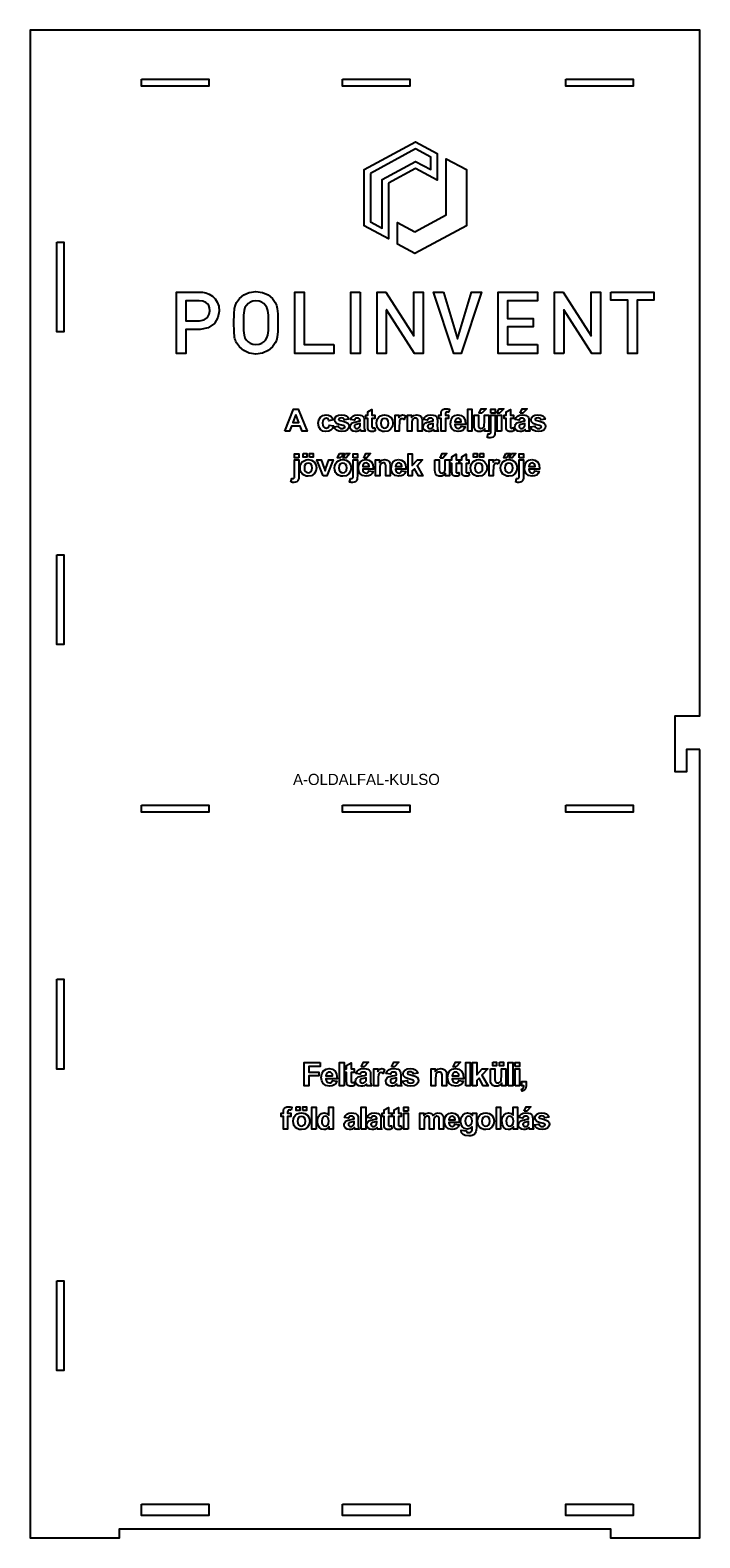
# Model space of a CAD drawing. Header units: millimetres. Extents: x 0 to 600, y 0 to 1350.
import ezdxf
from ezdxf.enums import TextEntityAlignment as Align

# ---------------------------------------------------------------- set-up
doc = ezdxf.new("R2010")
doc.units = ezdxf.units.MM
for name, color, linetype in [('GRAVIR', 3, 'Continuous'), ('JELOLES', 5, 'Continuous'), ('VAGAS', 1, 'Continuous')]:
    doc.layers.add(name, color=color, linetype=linetype)

msp = doc.modelspace()

# ---------------------------------------------------------------- linework, layer by layer
at = {"layer": 'GRAVIR'}
for points in [[(321.1, 1212.9), (321.1, 1163.1), (299.2, 1174.9), (299.2, 1225.1), (345.3, 1250), (364.6, 1239.6), (364.6, 1215.7), (345.3, 1226.1)], [(304.9, 1221.7), (304.9, 1178.3), (315.4, 1172.6), (315.4, 1216.3), (345.3, 1232.5), (358.9, 1225.1), (358.9, 1225.2), (358.9, 1236.2), (345.3, 1243.6)], [(344.7, 1169.4), (372.7, 1184.7), (372.7, 1234.9), (390.8, 1225.1), (390.8, 1174.9), (344.7, 1150), (329.2, 1158.4), (329.2, 1177.8)], [(169.4, 1098.5), (168.3, 1092.7), (165.1, 1087.4), (159.6, 1083.4), (152.2, 1082), (139.5, 1082), (139.5, 1060.5), (131.1, 1060.5), (131.1, 1115.5), (151.1, 1115.5), (154.3, 1115.4), (157.3, 1114.9), (160.4, 1113.7), (163.5, 1111.7), (165.8, 1109.4), (167.7, 1106.4), (169, 1102.8)], [(157.5, 1106.1), (154.7, 1107.3), (151.5, 1107.6), (139.5, 1107.6), (139.5, 1089.8), (151.8, 1089.8), (155.9, 1090.6), (158.8, 1092.7), (160.5, 1095.6), (161, 1098.8), (160.8, 1101.3), (160.1, 1103.4), (159, 1104.9)], [(217, 1109.7), (219.5, 1106.1), (220.7, 1103.8), (221.4, 1100.9), (221.8, 1096), (221.9, 1088), (221.8, 1080.1), (221.4, 1075.2), (220.7, 1072.2), (219.5, 1069.9), (217, 1066.3), (213.2, 1063.2), (208.3, 1060.9), (202.3, 1060), (196.3, 1060.9), (191.4, 1063.2), (187.6, 1066.3), (185, 1069.9), (184.4, 1071.1), (183.9, 1072.3), (183.5, 1073.6), (183.2, 1075.2), (182.7, 1080.1), (182.6, 1088), (182.7, 1096), (183.2, 1100.9), (183.9, 1103.8), (185, 1106.1), (187.6, 1109.7), (191.4, 1112.9), (196.3, 1115.2), (202.3, 1116), (208.3, 1115.2), (213.2, 1112.9)], [(209.3, 1070.8), (210.8, 1072.4), (212.2, 1074.4), (213, 1077), (213.4, 1081.2), (213.6, 1088), (213.4, 1094.8), (213, 1099.1), (212.2, 1101.6), (210.8, 1103.6), (209.3, 1105.2), (207.5, 1106.5), (205.1, 1107.3), (202.3, 1107.6), (199.5, 1107.3), (197.2, 1106.5), (195.3, 1105.2), (193.8, 1103.6), (192.4, 1101.6), (191.6, 1099.1), (191.1, 1094.8), (191, 1088), (191.1, 1081.2), (191.6, 1077), (192.4, 1074.4), (193.8, 1072.4), (195.3, 1070.8), (197.2, 1069.6), (199.5, 1068.7), (202.3, 1068.4), (205.1, 1068.7), (207.5, 1069.6)], [(272.2, 1068.4), (272.2, 1060.5), (237, 1060.5), (237, 1115.5), (245.4, 1115.5), (245.4, 1068.4)], [(295.7, 1115.5), (295.7, 1060.5), (287.3, 1060.5), (287.3, 1115.5)], [(319.1, 1099.6), (319.1, 1060.5), (310.8, 1060.5), (310.8, 1115.5), (318.6, 1115.5), (343.6, 1076.4), (343.7, 1076.4), (343.7, 1115.5), (352.1, 1115.5), (352.1, 1060.5), (344.2, 1060.5), (319.3, 1099.6)], [(370.3, 1115.5), (382.8, 1073.6), (382.9, 1073.6), (395.5, 1115.5), (404.3, 1115.5), (386.1, 1060.5), (379.6, 1060.5), (361.4, 1115.5)], [(454.6, 1068.4), (454.6, 1060.5), (419.4, 1060.5), (419.4, 1115.5), (454.6, 1115.5), (454.6, 1107.6), (427.8, 1107.6), (427.8, 1091.9), (450.7, 1091.9), (450.7, 1084.5), (427.8, 1084.5), (427.8, 1068.4)], [(478, 1060.5), (469.7, 1060.5), (469.7, 1115.5), (477.5, 1115.5), (502.5, 1076.4), (502.6, 1076.4), (502.6, 1115.5), (511, 1115.5), (511, 1060.5), (503.1, 1060.5), (478.2, 1099.6), (478, 1099.6)], [(520.3, 1115.5), (558.9, 1115.5), (558.9, 1108.1), (543.8, 1108.1), (543.8, 1060.5), (535.4, 1060.5), (535.4, 1108.1), (520.3, 1108.1)], [(228.2, 990.8), (235.9, 1010.7), (240.2, 1010.7), (248.1, 990.8), (243.8, 990.8), (242, 995.3), (234.1, 995.3), (232.5, 990.8)], [(238, 1006), (235.3, 998.7), (240.7, 998.7)], [(262.9, 994.7), (263.9, 993.9), (265.2, 993.6), (266.2, 993.8), (267, 994.2), (267.6, 995.1), (267.9, 996.3), (271.7, 995.7), (270.8, 993.4), (269.4, 991.8), (267.5, 990.8), (265, 990.5), (262.2, 991), (260, 992.5), (258.6, 994.9), (258.1, 998), (258.6, 1001.2), (260, 1003.5), (262.2, 1005), (265.1, 1005.5), (267.4, 1005.2), (269.3, 1004.4), (270.6, 1003), (271.5, 1001), (267.7, 1000.3), (267.4, 1001.3), (266.9, 1002), (266.1, 1002.4), (265.1, 1002.5), (263.9, 1002.3), (262.9, 1001.5), (262.2, 1000.2), (262, 998.3), (262.2, 996.1)], [(281.7, 995.5), (281.2, 995.8), (280.4, 996), (276.6, 997), (274.6, 997.9), (273.3, 999.3), (272.9, 1001.1), (273.2, 1002.8), (274.3, 1004.3), (276.2, 1005.2), (278.9, 1005.5), (281.5, 1005.3), (283.3, 1004.6), (284.5, 1003.4), (285.3, 1001.7), (281.7, 1001.1), (281.3, 1001.8), (280.8, 1002.3), (280, 1002.7), (279, 1002.8), (277.7, 1002.7), (276.8, 1002.4), (276.5, 1002), (276.4, 1001.6), (276.5, 1001.2), (276.8, 1000.9), (277.9, 1000.5), (280.3, 999.8), (282.9, 999.1), (284.6, 998.2), (285.5, 996.9), (285.7, 995.3), (285.3, 993.5), (284.1, 991.9), (282.1, 990.9), (279.2, 990.5), (276.6, 990.8), (274.6, 991.7), (273.2, 993.1), (272.3, 994.9), (276.1, 995.5), (276.5, 994.5), (277.1, 993.8), (278, 993.4), (279.2, 993.3), (280.5, 993.4), (281.4, 993.8), (281.8, 994.2), (281.9, 994.8), (281.9, 995.2)], [(299.4, 1000), (299.4, 995.6), (299.4, 993.9), (299.5, 992.8), (299.8, 991.8), (300.2, 990.8), (296.5, 990.8), (296.3, 991.3), (296.1, 992), (296, 992.2), (296, 992.4), (295, 991.6), (293.9, 991), (292.7, 990.6), (291.5, 990.5), (289.5, 990.8), (288, 991.7), (287.1, 993.1), (286.7, 994.8), (286.9, 995.9), (287.3, 996.9), (288, 997.8), (288.9, 998.4), (290.2, 998.9), (292, 999.3), (294.2, 999.8), (295.7, 1000.2), (295.7, 1000.6), (295.5, 1001.5), (295.1, 1002.1), (294.3, 1002.5), (293.1, 1002.6), (292.2, 1002.5), (291.5, 1002.2), (291, 1001.7), (290.6, 1000.8), (287.1, 1001.4), (287.9, 1003.2), (289.1, 1004.5), (290.9, 1005.3), (293.4, 1005.5), (295.6, 1005.4), (297.1, 1004.9), (298.2, 1004.2), (298.9, 1003.4), (299.3, 1002.1)], [(308.8, 994), (309.1, 991.1), (307.7, 990.6), (306.1, 990.5), (305.1, 990.6), (304.3, 990.8), (303.5, 991.2), (303, 991.7), (302.7, 992.4), (302.5, 993.2), (302.4, 994.2), (302.4, 995.9), (302.4, 1002.2), (300.6, 1002.2), (300.6, 1005.2), (302.4, 1005.2), (302.4, 1008.1), (306.2, 1010.3), (306.2, 1005.2), (308.8, 1005.2), (308.8, 1002.2), (306.2, 1002.2), (306.2, 996.4), (306.2, 995), (306.3, 994.3), (306.4, 994.1), (306.6, 993.8), (306.9, 993.7), (307.3, 993.7), (307.9, 993.8)], [(320.6, 991), (317.6, 990.5), (315.7, 990.7), (313.9, 991.4), (312.3, 992.5), (311.2, 994), (310.5, 995.9), (310.2, 998.2), (310.5, 1000.1), (311.2, 1001.9), (312.3, 1003.4), (313.8, 1004.6), (315.6, 1005.3), (317.6, 1005.5), (320.6, 1005), (323, 1003.4), (324.5, 1001), (325, 998.1), (324.5, 995.1), (322.9, 992.6)], [(316.3, 1002.1), (315.1, 1001.3), (314.4, 999.9), (314.1, 998), (314.4, 996.1), (315.1, 994.7), (316.3, 993.9), (317.6, 993.6), (319, 993.9), (320.1, 994.7), (320.9, 996.1), (321.1, 998), (320.9, 999.9), (320.1, 1001.3), (319, 1002.1), (317.6, 1002.4)], [(334.1, 1002), (333.2, 1002.1), (332.5, 1002), (331.9, 1001.7), (331.4, 1001.1), (331, 1000.1), (330.8, 998.3), (330.7, 995.3), (330.7, 990.8), (326.9, 990.8), (326.9, 1005.2), (330.4, 1005.2), (330.4, 1003.2), (331.3, 1004.4), (332, 1005.1), (332.8, 1005.4), (333.7, 1005.5), (335, 1005.3), (336.2, 1004.8), (335, 1001.5)], [(342.2, 1000.6), (342, 999.4), (341.9, 997.3), (341.9, 990.8), (338.1, 990.8), (338.1, 1005.2), (341.7, 1005.2), (341.7, 1003.1), (343.8, 1004.9), (346.4, 1005.5), (347.6, 1005.4), (348.7, 1005.1), (349.6, 1004.6), (350.3, 1003.9), (350.7, 1003.2), (351, 1002.3), (351.2, 1001.2), (351.2, 999.8), (351.2, 990.8), (347.4, 990.8), (347.4, 998.2), (347.4, 1000.1), (347.2, 1001.2), (346.9, 1001.8), (346.4, 1002.2), (345.8, 1002.5), (345.1, 1002.6), (344.1, 1002.5), (343.3, 1002.1), (342.7, 1001.4)], [(364.9, 993.9), (365, 992.8), (365.3, 991.8), (365.7, 990.8), (362, 990.8), (361.8, 991.3), (361.6, 992), (361.5, 992.2), (361.5, 992.4), (360.4, 991.6), (359.4, 991), (358.2, 990.6), (357, 990.5), (355, 990.8), (353.5, 991.7), (352.5, 993.1), (352.2, 994.8), (352.4, 995.9), (352.8, 996.9), (353.5, 997.8), (354.4, 998.4), (355.7, 998.9), (357.5, 999.3), (359.7, 999.8), (361.2, 1000.2), (361.2, 1000.6), (361, 1001.5), (360.6, 1002.1), (359.8, 1002.5), (358.6, 1002.6), (357.7, 1002.5), (357, 1002.2), (356.5, 1001.7), (356.1, 1000.8), (352.6, 1001.4), (353.4, 1003.2), (354.6, 1004.5), (356.4, 1005.3), (358.8, 1005.5), (361.1, 1005.4), (362.6, 1004.9), (363.7, 1004.2), (364.4, 1003.4), (364.8, 1002.1), (364.9, 1000), (364.8, 995.6)], [(374.3, 1008), (373.5, 1008.1), (372.8, 1008), (372.3, 1007.7), (372, 1007.1), (372, 1006.2), (372, 1005.2), (374.8, 1005.2), (374.8, 1002.2), (372, 1002.2), (372, 990.8), (368.2, 990.8), (368.2, 1002.2), (366, 1002.2), (366, 1005.2), (368.2, 1005.2), (368.2, 1006.3), (368.2, 1007.9), (368.5, 1009), (369.1, 1009.8), (370, 1010.4), (371.1, 1010.9), (372.6, 1011), (374.2, 1010.9), (375.8, 1010.5), (375.2, 1007.9)], [(380.6, 1005), (383.2, 1005.5), (386.1, 1005), (388.3, 1003.4), (389.7, 1000.7), (390.1, 996.9), (380.5, 996.9), (380.8, 995.4), (381.5, 994.3), (382.4, 993.6), (383.6, 993.3), (384.5, 993.5), (385.1, 993.8), (385.7, 994.5), (386.1, 995.4), (389.8, 994.8), (388.9, 992.9), (387.5, 991.6), (385.8, 990.8), (383.6, 990.5), (380.3, 991.1), (378.1, 993), (377, 995.2), (376.6, 997.9), (377.1, 1001.1), (378.5, 1003.5)], [(384.5, 1002.4), (383.5, 1002.6), (382.3, 1002.4), (381.4, 1001.7), (380.8, 1000.6), (380.6, 999.2), (386.3, 999.2), (386, 1000.7), (385.4, 1001.8)], [(392, 990.8), (392, 1010.7), (395.8, 1010.7), (395.8, 990.8)], [(397.9, 994.3), (397.8, 996.1), (397.8, 1005.2), (401.6, 1005.2), (401.6, 998.6), (401.6, 996.2), (401.8, 994.9), (402.1, 994.3), (402.5, 993.8), (403.2, 993.5), (403.9, 993.4), (404.9, 993.5), (405.7, 993.9), (406.3, 994.5), (406.7, 995.3), (406.9, 996.6), (407, 999.1), (407, 1005.2), (410.8, 1005.2), (410.8, 990.8), (407.3, 990.8), (407.3, 993), (406.4, 992), (405.2, 991.2), (403.9, 990.7), (402.5, 990.5), (401.2, 990.7), (399.9, 991.1), (398.9, 991.9), (398.3, 992.9)], [(404.8, 1007), (402.4, 1007), (404.2, 1011), (408.5, 1011)], [(409.5, 985.4), (410.2, 988.7), (410.5, 988.6), (410.7, 988.6), (410.9, 988.5), (411.2, 988.5), (411.7, 988.6), (412.1, 988.8), (412.4, 989.1), (412.6, 989.4), (412.7, 990.1), (412.7, 991.5), (412.7, 1005.2), (416.5, 1005.2), (416.5, 991.3), (416.4, 988.9), (416.2, 987.4), (415.6, 986.4), (414.8, 985.6), (413.6, 985.2), (412.2, 985), (411.6, 985), (411, 985.1), (410.3, 985.2)], [(412.7, 1007.1), (412.7, 1010.7), (416.5, 1010.7), (416.5, 1007.1)], [(418.2, 1007), (420.1, 1011), (424.4, 1011), (420.6, 1007)], [(422.3, 990.8), (418.5, 990.8), (418.5, 1005.2), (422.3, 1005.2)], [(432.9, 994), (433.2, 991.1), (431.8, 990.6), (430.2, 990.5), (429.3, 990.6), (428.4, 990.8), (427.7, 991.2), (427.2, 991.7), (426.9, 992.4), (426.6, 993.2), (426.6, 994.2), (426.5, 995.9), (426.5, 1002.2), (424.8, 1002.2), (424.8, 1005.2), (426.5, 1005.2), (426.5, 1008.1), (430.3, 1010.3), (430.3, 1005.2), (432.9, 1005.2), (432.9, 1002.2), (430.3, 1002.2), (430.3, 996.4), (430.4, 995), (430.4, 994.3), (430.5, 994.1), (430.8, 993.8), (431, 993.7), (431.4, 993.7), (432, 993.8)], [(446.9, 993.9), (447, 992.8), (447.3, 991.8), (447.7, 990.8), (444, 990.8), (443.8, 991.3), (443.6, 992), (443.5, 992.2), (443.5, 992.4), (442.5, 991.6), (441.4, 991), (440.2, 990.6), (439, 990.5), (437, 990.8), (435.5, 991.7), (434.6, 993.1), (434.2, 994.8), (434.4, 995.9), (434.8, 996.9), (435.5, 997.8), (436.4, 998.4), (437.7, 998.9), (439.5, 999.3), (441.7, 999.8), (443.2, 1000.2), (443.2, 1000.6), (443, 1001.5), (442.6, 1002.1), (441.8, 1002.5), (440.6, 1002.6), (439.7, 1002.5), (439, 1002.2), (438.5, 1001.7), (438.1, 1000.8), (434.6, 1001.4), (435.4, 1003.2), (436.6, 1004.5), (438.4, 1005.3), (440.8, 1005.5), (443.1, 1005.4), (444.6, 1004.9), (445.7, 1004.2), (446.4, 1003.4), (446.8, 1002.1), (446.9, 1000), (446.9, 995.6)], [(439.1, 1007), (440.9, 1011), (445.2, 1011), (441.5, 1007)], [(457.7, 995.5), (457.2, 995.8), (456.4, 996), (452.7, 997), (450.6, 997.9), (449.3, 999.3), (448.9, 1001.1), (449.3, 1002.8), (450.4, 1004.3), (452.3, 1005.2), (454.9, 1005.5), (457.5, 1005.3), (459.3, 1004.6), (460.5, 1003.4), (461.3, 1001.7), (457.7, 1001.1), (457.4, 1001.8), (456.8, 1002.3), (456.1, 1002.7), (455, 1002.8), (453.7, 1002.7), (452.9, 1002.4), (452.5, 1002), (452.4, 1001.6), (452.5, 1001.2), (452.8, 1000.9), (454, 1000.5), (456.4, 999.8), (458.9, 999.1), (460.6, 998.2), (461.5, 996.9), (461.8, 995.3), (461.4, 993.5), (460.1, 991.9), (458.1, 990.9), (455.3, 990.5), (452.6, 990.8), (450.6, 991.7), (449.2, 993.1), (448.4, 994.9), (452.2, 995.5), (452.6, 994.5), (453.2, 993.8), (454.1, 993.4), (455.3, 993.3), (456.5, 993.4), (457.5, 993.8), (457.9, 994.2), (458, 994.8), (457.9, 995.2)], [(293.7, 993.4), (294.6, 993.9), (295.2, 994.4), (295.5, 995.1), (295.6, 995.8), (295.7, 997), (295.7, 997.7), (294.7, 997.5), (293.4, 997.1), (292, 996.8), (291.3, 996.5), (290.7, 995.9), (290.5, 995.1), (290.7, 994.4), (291.1, 993.8), (291.8, 993.3), (292.6, 993.2)], [(360.7, 994.4), (361, 995.1), (361.1, 995.8), (361.2, 997), (361.2, 997.7), (360.2, 997.5), (358.8, 997.1), (357.5, 996.8), (356.8, 996.5), (356.2, 995.9), (356, 995.1), (356.2, 994.4), (356.6, 993.8), (357.3, 993.3), (358.1, 993.2), (359.1, 993.4), (360.1, 993.9)], [(442.7, 994.4), (443, 995.1), (443.1, 995.8), (443.2, 997), (443.2, 997.7), (442.2, 997.5), (440.8, 997.1), (439.5, 996.8), (438.8, 996.5), (438.2, 995.9), (438, 995.1), (438.2, 994.4), (438.6, 993.8), (439.3, 993.3), (440.1, 993.2), (441.2, 993.4), (442.1, 993.9)], [(233.7, 945.4), (234.4, 948.6), (234.6, 948.6), (234.9, 948.6), (235.1, 948.5), (235.3, 948.5), (235.8, 948.6), (236.3, 948.8), (236.6, 949), (236.8, 949.4), (236.9, 950.1), (236.9, 951.5), (236.9, 965.2), (240.7, 965.2), (240.7, 951.3), (240.6, 948.9), (240.3, 947.4), (239.8, 946.4), (238.9, 945.6), (237.8, 945.2), (236.3, 945), (235.8, 945), (235.1, 945.1), (234.4, 945.2)], [(240.7, 967.1), (236.9, 967.1), (236.9, 970.6), (240.7, 970.6)], [(252.1, 951), (249.2, 950.5), (247.3, 950.7), (245.4, 951.4), (243.9, 952.5), (242.7, 954), (242, 955.9), (241.8, 958.2), (242, 960), (242.7, 961.8), (243.8, 963.4), (245.4, 964.5), (247.2, 965.2), (249.2, 965.5), (252.1, 965), (254.5, 963.4), (256.1, 961), (256.6, 958), (256.1, 955.1), (254.5, 952.6)], [(244.5, 970.9), (247.8, 970.9), (247.8, 967.7), (244.5, 967.7)], [(247.8, 962.1), (246.7, 961.3), (245.9, 959.9), (245.7, 958), (245.9, 956.1), (246.7, 954.7), (247.8, 953.9), (249.2, 953.6), (250.5, 953.9), (251.7, 954.7), (252.4, 956.1), (252.7, 958), (252.4, 959.9), (251.7, 961.3), (250.5, 962.1), (249.2, 962.4)], [(250.3, 967.7), (250.3, 970.9), (253.6, 970.9), (253.6, 967.7)], [(262.5, 950.8), (256.7, 965.2), (260.7, 965.2), (263.4, 957.8), (264.2, 955.4), (264.4, 956.2), (264.6, 956.6), (264.8, 957.2), (265, 957.8), (267.7, 965.2), (271.6, 965.2), (265.9, 950.8)], [(280.1, 950.5), (278.2, 950.7), (276.4, 951.4), (274.8, 952.5), (273.7, 954), (273, 955.9), (272.7, 958.2), (273, 960), (273.7, 961.8), (274.8, 963.4), (276.3, 964.5), (278.1, 965.2), (280.1, 965.5), (283.1, 965), (285.4, 963.4), (287, 961), (287.5, 958), (287, 955.1), (285.4, 952.6), (283, 951)], [(277.3, 971), (281.3, 971), (277.8, 967), (275.5, 967)], [(277.6, 961.3), (276.9, 959.9), (276.6, 958), (276.9, 956.1), (277.6, 954.7), (278.8, 953.9), (280.1, 953.6), (281.5, 953.9), (282.6, 954.7), (283.4, 956.1), (283.6, 958), (283.4, 959.9), (282.6, 961.3), (281.5, 962.1), (280.1, 962.4), (278.8, 962.1)], [(282.5, 971), (286.3, 971), (283, 967), (280.5, 967)], [(286.9, 948.6), (287.2, 948.6), (287.4, 948.6), (287.6, 948.5), (287.9, 948.5), (288.4, 948.6), (288.8, 948.8), (289.1, 949), (289.3, 949.4), (289.4, 950.1), (289.4, 951.5), (289.4, 965.2), (293.2, 965.2), (293.2, 951.3), (293.1, 948.9), (292.9, 947.4), (292.3, 946.4), (291.5, 945.6), (290.3, 945.2), (288.9, 945), (288.3, 945), (287.7, 945.1), (287, 945.2), (286.2, 945.4)], [(289.4, 967.1), (289.4, 970.6), (293.2, 970.6), (293.2, 967.1)], [(298.1, 965), (300.7, 965.5), (303.5, 965), (305.7, 963.4), (307.1, 960.7), (307.5, 956.9), (298, 956.9), (298.2, 955.4), (298.9, 954.3), (299.9, 953.6), (301.1, 953.3), (301.9, 953.4), (302.6, 953.8), (303.1, 954.4), (303.5, 955.4), (307.3, 954.7), (306.3, 952.9), (305, 951.6), (303.2, 950.8), (301, 950.5), (297.8, 951.1), (295.5, 952.9), (294.4, 955.2), (294.1, 957.9), (294.6, 961.1), (296, 963.5)], [(302, 962.4), (300.9, 962.6), (299.8, 962.4), (298.8, 961.7), (298.2, 960.6), (298, 959.2), (303.7, 959.2), (303.5, 960.7), (302.9, 961.7)], [(298.9, 966.9), (300.7, 970.9), (305, 970.9), (301.3, 966.9)], [(313.5, 960.6), (313.3, 959.3), (313.2, 957.3), (313.2, 950.8), (309.4, 950.8), (309.4, 965.2), (313, 965.2), (313, 963), (315.1, 964.9), (317.7, 965.5), (318.9, 965.4), (320, 965), (320.9, 964.5), (321.6, 963.9), (322, 963.1), (322.3, 962.3), (322.5, 961.2), (322.5, 959.7), (322.5, 950.8), (318.7, 950.8), (318.7, 958.1), (318.7, 960), (318.5, 961.1), (318.2, 961.7), (317.7, 962.2), (317.1, 962.5), (316.4, 962.6), (315.4, 962.4), (314.6, 962), (313.9, 961.4)], [(330, 965.5), (332.8, 965), (335, 963.4), (336.4, 960.7), (336.8, 956.9), (327.3, 956.9), (327.5, 955.4), (328.2, 954.3), (329.2, 953.6), (330.4, 953.3), (331.2, 953.4), (331.9, 953.8), (332.4, 954.4), (332.8, 955.4), (336.6, 954.7), (335.6, 952.9), (334.3, 951.6), (332.5, 950.8), (330.3, 950.5), (327.1, 951.1), (324.8, 952.9), (323.7, 955.2), (323.4, 957.9), (323.9, 961.1), (325.2, 963.5), (327.4, 965)], [(330.2, 962.6), (329.1, 962.4), (328.1, 961.7), (327.5, 960.6), (327.3, 959.2), (333, 959.2), (332.8, 960.7), (332.2, 961.7), (331.3, 962.4)], [(338.6, 950.8), (338.6, 970.6), (342.4, 970.6), (342.4, 960.1), (346.9, 965.2), (351.5, 965.2), (346.6, 959.9), (351.9, 950.8), (347.8, 950.8), (344.2, 957.3), (342.4, 955.4), (342.4, 950.8)], [(362.6, 965.2), (366.4, 965.2), (366.4, 958.6), (366.5, 956.1), (366.6, 954.9), (366.9, 954.3), (367.4, 953.8), (368, 953.5), (368.8, 953.4), (369.7, 953.5), (370.5, 953.9), (371.2, 954.5), (371.6, 955.2), (371.8, 956.6), (371.9, 959.1), (371.9, 965.2), (375.7, 965.2), (375.7, 950.8), (372.2, 950.8), (372.2, 953), (371.2, 951.9), (370.1, 951.2), (368.8, 950.7), (367.4, 950.5), (366, 950.7), (364.8, 951.1), (363.8, 951.9), (363.1, 952.9), (362.8, 954.3), (362.6, 956.1)], [(367.2, 966.9), (369.1, 970.9), (373.3, 970.9), (369.6, 966.9)], [(384.5, 951.1), (383.1, 950.6), (381.5, 950.5), (380.6, 950.6), (379.7, 950.8), (379, 951.2), (378.5, 951.7), (378.2, 952.4), (378, 953.2), (377.9, 954.2), (377.8, 955.9), (377.8, 962.1), (376.1, 962.1), (376.1, 965.2), (377.8, 965.2), (377.8, 968), (381.6, 970.2), (381.6, 965.2), (384.2, 965.2), (384.2, 962.1), (381.6, 962.1), (381.6, 956.4), (381.7, 955), (381.7, 954.3), (381.8, 954), (382.1, 953.8), (382.3, 953.7), (382.7, 953.6), (383.3, 953.7), (384.2, 954)], [(393.4, 951.1), (392, 950.6), (390.4, 950.5), (389.4, 950.6), (388.6, 950.8), (387.9, 951.2), (387.4, 951.7), (387, 952.4), (386.8, 953.2), (386.7, 954.2), (386.7, 955.9), (386.7, 962.1), (385, 962.1), (385, 965.2), (386.7, 965.2), (386.7, 968), (390.5, 970.2), (390.5, 965.2), (393.1, 965.2), (393.1, 962.1), (390.5, 962.1), (390.5, 956.4), (390.5, 955), (390.6, 954.3), (390.7, 954), (390.9, 953.8), (391.2, 953.7), (391.6, 953.6), (392.2, 953.7), (393.1, 954)], [(401.9, 950.5), (400, 950.7), (398.2, 951.4), (396.6, 952.5), (395.5, 954), (394.8, 955.9), (394.5, 958.2), (394.8, 960), (395.5, 961.8), (396.6, 963.4), (398.1, 964.5), (399.9, 965.2), (401.9, 965.5), (404.9, 965), (407.2, 963.4), (408.8, 961), (409.3, 958), (408.8, 955.1), (407.2, 952.6), (404.8, 951)], [(397.2, 970.9), (400.5, 970.9), (400.5, 967.7), (397.2, 967.7)], [(399.4, 961.3), (398.7, 959.9), (398.4, 958), (398.7, 956.1), (399.4, 954.7), (400.5, 953.9), (401.9, 953.6), (403.3, 953.9), (404.4, 954.7), (405.2, 956.1), (405.4, 958), (405.2, 959.9), (404.4, 961.3), (403.3, 962.1), (401.9, 962.4), (400.5, 962.1)], [(403, 970.9), (406.3, 970.9), (406.3, 967.7), (403, 967.7)], [(419.2, 961.5), (418.3, 961.9), (417.5, 962.1), (416.7, 962), (416.1, 961.6), (415.6, 961), (415.2, 960), (415, 958.3), (414.9, 955.2), (414.9, 950.8), (411.1, 950.8), (411.1, 965.2), (414.7, 965.2), (414.7, 963.1), (415.5, 964.3), (416.3, 965), (417.1, 965.4), (417.9, 965.5), (419.2, 965.3), (420.4, 964.8)], [(431.9, 951), (428.9, 950.5), (427, 950.7), (425.2, 951.4), (423.6, 952.5), (422.5, 954), (421.8, 955.9), (421.5, 958.2), (421.8, 960), (422.5, 961.8), (423.6, 963.4), (425.1, 964.5), (426.9, 965.2), (428.9, 965.5), (431.9, 965), (434.2, 963.4), (435.8, 961), (436.3, 958), (435.8, 955.1), (434.2, 952.6)], [(426.2, 971), (430.1, 971), (426.7, 967), (424.3, 967)], [(427.6, 962.1), (426.4, 961.3), (425.7, 959.9), (425.4, 958), (425.7, 956.1), (426.4, 954.7), (427.6, 953.9), (428.9, 953.6), (430.3, 953.9), (431.4, 954.7), (432.2, 956.1), (432.4, 958), (432.2, 959.9), (431.4, 961.3), (430.3, 962.1), (428.9, 962.4)], [(431.3, 971), (435.1, 971), (431.8, 967), (429.4, 967)], [(435.1, 945.4), (435.7, 948.6), (436, 948.6), (436.2, 948.6), (436.4, 948.5), (436.7, 948.5), (437.2, 948.6), (437.6, 948.8), (437.9, 949), (438.1, 949.4), (438.2, 950.1), (438.2, 951.5), (438.2, 965.2), (442, 965.2), (442, 951.3), (441.9, 948.9), (441.7, 947.4), (441.1, 946.4), (440.3, 945.6), (439.1, 945.2), (437.7, 945), (437.1, 945), (436.5, 945.1), (435.8, 945.2)], [(438.2, 967.1), (438.2, 970.6), (442, 970.6), (442, 967.1)], [(449.5, 965.5), (452.3, 965), (454.5, 963.4), (455.9, 960.7), (456.3, 956.9), (446.8, 956.9), (447, 955.4), (447.7, 954.3), (448.7, 953.6), (449.9, 953.3), (450.7, 953.4), (451.4, 953.8), (451.9, 954.4), (452.3, 955.4), (456.1, 954.7), (455.1, 952.9), (453.8, 951.6), (452, 950.8), (449.9, 950.5), (446.6, 951.1), (444.3, 952.9), (443.3, 955.2), (442.9, 957.9), (443.4, 961.1), (444.8, 963.5), (446.9, 965)], [(449.7, 962.6), (448.6, 962.4), (447.6, 961.7), (447, 960.6), (446.9, 959.2), (452.5, 959.2), (452.3, 960.7), (451.7, 961.7), (450.8, 962.4)], [(259.9, 425.6), (259.9, 422.1), (249.8, 422.1), (249.8, 417.1), (258.5, 417.1), (258.5, 413.6), (249.8, 413.6), (249.8, 404.7), (245.5, 404.7), (245.5, 425.6)], [(265.1, 419.7), (267.8, 420.2), (270.8, 419.7), (273.2, 418), (274.6, 415.1), (275, 411.1), (265, 411.1), (265.2, 409.5), (265.9, 408.3), (267, 407.6), (268.3, 407.3), (269.1, 407.5), (269.8, 407.8), (270.4, 408.5), (270.8, 409.5), (274.8, 408.8), (273.8, 406.9), (272.4, 405.5), (270.5, 404.6), (268.2, 404.3), (264.8, 405), (262.4, 406.9), (261.2, 409.3), (260.8, 412.2), (261.3, 415.5), (262.8, 418.1)], [(281.2, 404.7), (277.1, 404.7), (277.1, 425.6), (281.2, 425.6)], [(290.6, 404.9), (289.1, 404.5), (287.4, 404.3), (286.4, 404.4), (285.4, 404.7), (284.7, 405.1), (284.1, 405.6), (283.8, 406.3), (283.6, 407.2), (283.5, 408.3), (283.5, 410), (283.5, 416.7), (281.6, 416.7), (281.6, 419.9), (283.5, 419.9), (283.5, 422.9), (287.5, 425.2), (287.5, 419.9), (290.2, 419.9), (290.2, 416.7), (287.5, 416.7), (287.5, 410.5), (287.5, 409.1), (287.6, 408.4), (287.7, 408.1), (287.9, 407.9), (288.2, 407.7), (288.6, 407.7), (289.3, 407.8), (290.2, 408.1)], [(304.9, 409.7), (305, 407.9), (305.1, 406.7), (305.4, 405.7), (305.9, 404.7), (301.9, 404.7), (301.7, 405.2), (301.5, 405.9), (301.4, 406.2), (301.4, 406.3), (300.3, 405.5), (299.2, 404.8), (297.9, 404.5), (296.7, 404.3), (294.6, 404.7), (293, 405.6), (291.9, 407), (291.6, 408.8), (291.8, 410), (292.2, 411.1), (293, 412), (293.9, 412.7), (295.3, 413.2), (297.1, 413.6), (299.5, 414.1), (301, 414.6), (301, 415), (300.9, 416), (300.5, 416.6), (299.6, 417), (298.3, 417.1), (297.4, 417), (296.6, 416.7), (296.1, 416.1), (295.7, 415.2), (292, 415.9), (292.9, 417.8), (294.1, 419.1), (296, 419.9), (298.6, 420.2), (300.9, 420.1), (302.6, 419.6), (303.7, 418.9), (304.5, 418), (304.9, 416.6), (305, 414.4)], [(296.7, 421.7), (298.7, 426), (303.2, 426), (299.3, 421.7)], [(315.4, 416.4), (314.5, 416.6), (313.7, 416.5), (313.1, 416.1), (312.5, 415.5), (312.1, 414.5), (311.9, 412.6), (311.8, 409.4), (311.8, 404.7), (307.8, 404.7), (307.8, 419.9), (311.5, 419.9), (311.5, 417.7), (312.4, 419), (313.3, 419.7), (314.1, 420.1), (315, 420.2), (316.3, 420), (317.6, 419.5), (316.4, 415.9)], [(332, 409.7), (332.1, 407.9), (332.2, 406.7), (332.5, 405.7), (332.9, 404.7), (329, 404.7), (328.8, 405.2), (328.6, 405.9), (328.5, 406.2), (328.4, 406.3), (327.4, 405.5), (326.2, 404.8), (325, 404.5), (323.7, 404.3), (321.6, 404.7), (320, 405.6), (319, 407), (318.7, 408.8), (318.8, 410), (319.3, 411.1), (320, 412), (321, 412.7), (322.4, 413.2), (324.2, 413.6), (326.6, 414.1), (328.1, 414.6), (328.1, 415), (328, 416), (327.5, 416.6), (326.7, 417), (325.4, 417.1), (324.4, 417), (323.7, 416.7), (323.2, 416.1), (322.7, 415.2), (319.1, 415.9), (319.9, 417.8), (321.2, 419.1), (323.1, 419.9), (325.7, 420.2), (328, 420.1), (329.7, 419.6), (330.8, 418.9), (331.5, 418), (331.9, 416.6), (332.1, 414.4)], [(323.8, 421.7), (325.8, 426), (330.3, 426), (326.3, 421.7)], [(343, 409.9), (342.2, 410.2), (338.2, 411.2), (336, 412.1), (334.6, 413.6), (334.2, 415.5), (334.6, 417.4), (335.7, 418.9), (337.7, 419.9), (340.6, 420.2), (343.3, 420), (345.2, 419.2), (346.5, 417.9), (347.3, 416.2), (343.5, 415.5), (343.2, 416.3), (342.6, 416.8), (341.8, 417.2), (340.6, 417.3), (339.3, 417.2), (338.4, 416.9), (338, 416.5), (337.9, 416.1), (338, 415.7), (338.3, 415.3), (339.5, 414.9), (342.1, 414.2), (344.8, 413.4), (346.6, 412.4), (347.5, 411.1), (347.8, 409.4), (347.4, 407.5), (346.1, 405.8), (343.9, 404.7), (340.9, 404.3), (338.1, 404.6), (336, 405.6), (334.5, 407.1), (333.6, 409), (337.7, 409.6), (338.1, 408.6), (338.7, 407.8), (339.6, 407.4), (340.9, 407.2), (342.3, 407.4), (343.3, 407.8), (343.6, 408.3), (343.8, 408.9), (343.7, 409.3), (343.5, 409.6)], [(364.7, 416.6), (364, 415.9), (363.6, 415), (363.4, 413.7), (363.3, 411.6), (363.3, 404.7), (359.3, 404.7), (359.3, 419.9), (363, 419.9), (363, 417.6), (365.2, 419.6), (368, 420.2), (369.3, 420.1), (370.4, 419.7), (371.4, 419.2), (372.1, 418.5), (372.6, 417.7), (372.9, 416.8), (373, 415.7), (373.1, 414.1), (373.1, 404.7), (369.1, 404.7), (369.1, 412.4), (369, 414.5), (368.8, 415.6), (368.5, 416.3), (368, 416.7), (367.4, 417), (366.6, 417.1), (365.6, 417)], [(378.2, 419.7), (381, 420.2), (384, 419.7), (386.4, 418), (387.8, 415.1), (388.2, 411.1), (378.2, 411.1), (378.4, 409.5), (379.1, 408.3), (380.2, 407.6), (381.4, 407.3), (382.3, 407.5), (383, 407.8), (383.6, 408.5), (384, 409.5), (388, 408.8), (387, 406.9), (385.6, 405.5), (383.7, 404.6), (381.4, 404.3), (378, 405), (375.5, 406.9), (374.4, 409.3), (374, 412.2), (374.5, 415.5), (376, 418.1)], [(381.7, 421.7), (379.1, 421.7), (381.1, 426), (385.6, 426)], [(390.3, 404.7), (390.3, 425.6), (394.3, 425.6), (394.3, 404.7)], [(400.3, 404.7), (396.3, 404.7), (396.3, 425.6), (400.3, 425.6), (400.3, 414.5), (405, 419.9), (410, 419.9), (404.8, 414.3), (410.4, 404.7), (406, 404.7), (402.2, 411.5), (400.3, 409.5)], [(412.4, 419.9), (416.4, 419.9), (416.4, 412.9), (416.4, 410.3), (416.6, 409), (416.9, 408.3), (417.4, 407.8), (418.1, 407.5), (418.9, 407.4), (419.9, 407.5), (420.8, 408), (421.4, 408.6), (421.9, 409.4), (422.1, 410.8), (422.2, 413.5), (422.2, 419.9), (426.2, 419.9), (426.2, 404.7), (422.5, 404.7), (422.5, 407), (421.5, 405.9), (420.3, 405), (418.9, 404.5), (417.4, 404.3), (416, 404.5), (414.7, 405), (413.6, 405.8), (412.9, 406.9), (412.5, 408.3), (412.4, 410.3)], [(414.5, 426), (417.9, 426), (417.9, 422.6), (414.5, 422.6)], [(420.6, 426), (424.1, 426), (424.1, 422.6), (420.6, 422.6)], [(428.3, 404.7), (428.3, 425.6), (432.3, 425.6), (432.3, 404.7)], [(434.4, 421.9), (434.4, 425.6), (438.4, 425.6), (438.4, 421.9)], [(434.4, 404.7), (434.4, 419.9), (438.4, 419.9), (438.4, 404.7)], [(269.2, 416.9), (268.1, 417.1), (266.9, 416.9), (265.9, 416.2), (265.2, 415), (265, 413.6), (271, 413.6), (270.8, 415.1), (270.1, 416.2)], [(299.9, 407.9), (300.5, 408.5), (300.9, 409.2), (301, 410), (301, 411.2), (301, 412), (300, 411.7), (298.6, 411.4), (297.2, 411), (296.4, 410.7), (295.8, 410), (295.6, 409.2), (295.8, 408.5), (296.2, 407.8), (297, 407.3), (297.9, 407.2), (298.9, 407.3)], [(327, 407.9), (327.6, 408.5), (328, 409.2), (328.1, 410), (328.1, 411.2), (328.1, 412), (327.1, 411.7), (325.7, 411.4), (324.3, 411), (323.5, 410.7), (322.9, 410), (322.7, 409.2), (322.9, 408.5), (323.3, 407.8), (324, 407.3), (324.9, 407.2), (326, 407.3)], [(382.4, 416.9), (381.2, 417.1), (380, 416.9), (379.1, 416.2), (378.4, 415), (378.2, 413.6), (384.2, 413.6), (384, 415.1), (383.3, 416.2)], [(441.1, 402.1), (441.8, 402.8), (442.2, 403.6), (442.4, 404.7), (440.4, 404.7), (440.4, 408.7), (444.5, 408.7), (444.5, 405.8), (444.4, 404.3), (444.2, 403.1), (443.7, 402.1), (443, 401.3), (442.1, 400.5), (440.9, 400), (440.1, 401.7)], [(234, 382.9), (233.1, 383), (232.3, 383.1), (231.6, 383), (231.1, 382.7), (230.8, 382.1), (230.7, 381.2), (230.7, 380.2), (233.6, 380.2), (233.6, 377.2), (230.7, 377.2), (230.7, 365.8), (226.9, 365.8), (226.9, 377.2), (224.8, 377.2), (224.8, 380.2), (226.9, 380.2), (226.9, 381.3), (227, 382.9), (227.3, 384), (227.9, 384.8), (228.7, 385.4), (229.9, 385.9), (231.3, 386), (233, 385.9), (234.5, 385.5)], [(246, 366), (243.1, 365.5), (241.1, 365.7), (239.3, 366.4), (237.7, 367.5), (236.6, 369), (235.9, 370.9), (235.6, 373.2), (235.9, 375.1), (236.6, 376.9), (237.7, 378.4), (239.2, 379.6), (241, 380.3), (243, 380.5), (246, 380), (248.4, 378.4), (249.9, 376), (250.5, 373.1), (249.9, 370.1), (248.4, 367.6)], [(238.4, 386), (241.6, 386), (241.6, 382.7), (238.4, 382.7)], [(244.2, 382.7), (244.2, 386), (247.5, 386), (247.5, 382.7)], [(256.3, 365.8), (252.4, 365.8), (252.4, 385.7), (256.3, 385.7)], [(259.1, 378.6), (261.1, 380), (263.5, 380.5), (265.7, 380), (267.6, 378.5), (267.6, 385.7), (271.4, 385.7), (271.4, 365.8), (267.9, 365.8), (267.9, 367.9), (266.9, 366.9), (265.8, 366.1), (264.6, 365.7), (263.4, 365.5), (261.1, 366), (259.2, 367.5), (257.8, 369.9), (257.4, 373.1), (257.8, 376.3)], [(293.9, 375), (293.9, 370.6), (293.9, 368.9), (294.1, 367.8), (294.3, 366.8), (294.8, 365.8), (291, 365.8), (290.8, 366.3), (290.6, 367), (290.6, 367.2), (290.5, 367.4), (289.5, 366.6), (288.4, 366), (287.3, 365.6), (286, 365.5), (284.1, 365.8), (282.5, 366.7), (281.6, 368.1), (281.3, 369.8), (281.4, 370.9), (281.9, 371.9), (282.6, 372.8), (283.5, 373.4), (284.8, 373.9), (286.5, 374.3), (288.8, 374.8), (290.2, 375.2), (290.2, 375.6), (290.1, 376.5), (289.7, 377.1), (288.9, 377.5), (287.6, 377.6), (286.7, 377.5), (286, 377.2), (285.5, 376.7), (285.1, 375.8), (281.7, 376.4), (282.5, 378.2), (283.7, 379.5), (285.4, 380.3), (287.9, 380.5), (290.1, 380.4), (291.7, 379.9), (292.7, 379.2), (293.4, 378.4), (293.8, 377.1)], [(296.7, 365.8), (296.7, 385.7), (300.6, 385.7), (300.6, 365.8)], [(314.2, 370.6), (314.2, 368.9), (314.3, 367.8), (314.6, 366.8), (315, 365.8), (311.3, 365.8), (311.1, 366.3), (310.9, 367), (310.8, 367.2), (310.8, 367.4), (309.8, 366.6), (308.7, 366), (307.5, 365.6), (306.3, 365.5), (304.3, 365.8), (302.8, 366.7), (301.9, 368.1), (301.5, 369.8), (301.7, 370.9), (302.1, 371.9), (302.8, 372.8), (303.8, 373.4), (305, 373.9), (306.8, 374.3), (309, 374.8), (310.5, 375.2), (310.5, 375.6), (310.3, 376.5), (309.9, 377.1), (309.1, 377.5), (307.9, 377.6), (307, 377.5), (306.3, 377.2), (305.8, 376.7), (305.4, 375.8), (301.9, 376.4), (302.7, 378.2), (303.9, 379.5), (305.7, 380.3), (308.2, 380.5), (310.4, 380.4), (311.9, 379.9), (313, 379.2), (313.7, 378.4), (314.1, 377.1), (314.2, 375)], [(323.9, 366.1), (322.5, 365.6), (320.9, 365.5), (319.9, 365.6), (319.1, 365.8), (318.3, 366.2), (317.9, 366.7), (317.5, 367.4), (317.3, 368.2), (317.2, 369.2), (317.2, 370.9), (317.2, 377.2), (315.4, 377.2), (315.4, 380.2), (317.2, 380.2), (317.2, 383.1), (321, 385.3), (321, 380.2), (323.6, 380.2), (323.6, 377.2), (321, 377.2), (321, 371.4), (321, 370), (321.1, 369.3), (321.2, 369.1), (321.4, 368.8), (321.7, 368.7), (322.1, 368.7), (322.7, 368.8), (323.6, 369)], [(332.5, 369), (332.8, 366.1), (331.4, 365.6), (329.8, 365.5), (328.8, 365.6), (327.9, 365.8), (327.2, 366.2), (326.7, 366.7), (326.4, 367.4), (326.2, 368.2), (326.1, 369.2), (326.1, 370.9), (326.1, 377.2), (324.3, 377.2), (324.3, 380.2), (326.1, 380.2), (326.1, 383.1), (329.9, 385.3), (329.9, 380.2), (332.5, 380.2), (332.5, 377.2), (329.9, 377.2), (329.9, 371.4), (329.9, 370), (330, 369.3), (330.1, 369.1), (330.3, 368.8), (330.6, 368.7), (331, 368.7), (331.6, 368.8)], [(338.6, 382.1), (334.8, 382.1), (334.8, 385.7), (338.6, 385.7)], [(338.6, 365.8), (334.8, 365.8), (334.8, 380.2), (338.6, 380.2)], [(365.6, 380.5), (367.1, 380.4), (368.3, 379.9), (369.2, 379.1), (369.9, 378), (370.2, 376.8), (370.3, 375), (370.3, 365.8), (366.5, 365.8), (366.5, 374), (366.4, 375.8), (366.1, 376.8), (365.4, 377.4), (364.5, 377.6), (363.7, 377.5), (363, 377.1), (362.4, 376.5), (362, 375.7), (361.7, 374.5), (361.7, 372.7), (361.7, 365.8), (357.9, 365.8), (357.9, 373.7), (357.8, 375.4), (357.6, 376.4), (357.4, 376.9), (357, 377.3), (356.5, 377.5), (355.9, 377.6), (355, 377.5), (354.3, 377.1), (353.7, 376.6), (353.3, 375.8), (353, 374.6), (353, 372.8), (353, 365.8), (349.2, 365.8), (349.2, 380.2), (352.7, 380.2), (352.7, 378.2), (354.7, 380), (357.1, 380.5), (358.4, 380.4), (359.5, 380), (360.5, 379.2), (361.2, 378.2), (362.2, 379.2), (363.2, 380), (364.4, 380.4)], [(375.2, 380), (377.8, 380.5), (380.6, 380), (382.8, 378.4), (384.2, 375.7), (384.6, 371.9), (375.1, 371.9), (375.3, 370.4), (376, 369.3), (377, 368.6), (378.2, 368.3), (379, 368.5), (379.7, 368.8), (380.2, 369.5), (380.6, 370.4), (384.4, 369.8), (383.5, 367.9), (382.1, 366.6), (380.3, 365.8), (378.1, 365.5), (374.9, 366.1), (372.6, 368), (371.5, 370.2), (371.2, 372.9), (371.6, 376.1), (373, 378.5)], [(395.9, 368.2), (394, 366.4), (391.6, 365.8), (389.1, 366.4), (387.1, 368.3), (386.1, 370.5), (385.7, 373.1), (386.2, 376.3), (387.5, 378.6), (389.4, 380), (391.8, 380.5), (394.2, 379.9), (396.2, 378.2), (396.2, 380.2), (399.8, 380.2), (399.8, 367.3), (399.6, 365.1), (399.3, 363.5), (398.8, 362.4), (398.2, 361.5), (397.3, 360.9), (396.1, 360.4), (394.7, 360.1), (392.9, 360), (389.8, 360.3), (387.8, 361.3), (386.6, 362.7), (386.2, 364.4), (386.2, 364.6), (386.2, 364.9), (390.6, 364.4), (390.8, 363.7), (391.1, 363.3), (391.8, 363), (392.8, 362.9), (394.1, 363), (395, 363.4), (395.5, 363.7), (395.8, 364.3), (395.9, 365), (395.9, 366.1)], [(413.6, 367.6), (411.2, 366), (408.3, 365.5), (406.4, 365.7), (404.5, 366.4), (402.9, 367.5), (401.8, 369), (401.1, 370.9), (400.9, 373.2), (401.1, 375.1), (401.8, 376.9), (402.9, 378.4), (404.4, 379.6), (406.2, 380.3), (408.3, 380.5), (411.2, 380), (413.6, 378.4), (415.2, 376), (415.7, 373.1), (415.2, 370.1)], [(421.5, 365.8), (417.7, 365.8), (417.7, 385.7), (421.5, 385.7)], [(424.3, 378.6), (426.3, 380), (428.7, 380.5), (430.9, 380), (432.8, 378.5), (432.8, 385.7), (436.6, 385.7), (436.6, 365.8), (433.1, 365.8), (433.1, 367.9), (432.2, 366.9), (431, 366.1), (429.8, 365.7), (428.6, 365.5), (426.3, 366), (424.4, 367.5), (423.1, 369.9), (422.6, 373.1), (423, 376.3)], [(450.3, 368.9), (450.4, 367.8), (450.7, 366.8), (451.1, 365.8), (447.4, 365.8), (447.2, 366.3), (447, 367), (446.9, 367.2), (446.9, 367.4), (445.8, 366.6), (444.8, 366), (443.6, 365.6), (442.4, 365.5), (440.4, 365.8), (438.9, 366.7), (437.9, 368.1), (437.6, 369.8), (437.8, 370.9), (438.2, 371.9), (438.9, 372.8), (439.8, 373.4), (441.1, 373.9), (442.9, 374.3), (445.1, 374.8), (446.6, 375.2), (446.6, 375.6), (446.4, 376.5), (446, 377.1), (445.2, 377.5), (444, 377.6), (443.1, 377.5), (442.4, 377.2), (441.9, 376.7), (441.5, 375.8), (438, 376.4), (438.8, 378.2), (440, 379.5), (441.8, 380.3), (444.2, 380.5), (446.5, 380.4), (448, 379.9), (449.1, 379.2), (449.8, 378.4), (450.2, 377.1), (450.3, 375), (450.3, 370.6)], [(442.5, 382), (444.3, 386), (448.6, 386), (444.9, 382)], [(461.1, 370.5), (460.6, 370.8), (459.8, 371), (456.1, 372), (454, 372.9), (452.7, 374.3), (452.3, 376.1), (452.7, 377.8), (453.8, 379.3), (455.7, 380.2), (458.3, 380.5), (460.9, 380.3), (462.7, 379.6), (463.9, 378.4), (464.7, 376.7), (461.1, 376.1), (460.8, 376.8), (460.2, 377.3), (459.5, 377.7), (458.4, 377.8), (457.1, 377.7), (456.3, 377.4), (455.9, 377), (455.8, 376.6), (455.9, 376.2), (456.2, 375.9), (457.4, 375.5), (459.8, 374.8), (462.3, 374.1), (464, 373.2), (464.9, 371.9), (465.2, 370.3), (464.8, 368.5), (463.5, 366.9), (461.5, 365.9), (458.7, 365.5), (456, 365.8), (454, 366.7), (452.6, 368.1), (451.8, 369.9), (455.6, 370.5), (456, 369.5), (456.6, 368.8), (457.5, 368.4), (458.7, 368.3), (459.9, 368.4), (460.9, 368.8), (461.2, 369.2), (461.4, 369.8), (461.3, 370.2)], [(241.7, 377.1), (240.5, 376.3), (239.8, 374.9), (239.5, 373), (239.8, 371.1), (240.5, 369.7), (241.7, 368.9), (243.1, 368.6), (244.4, 368.9), (245.5, 369.7), (246.3, 371.1), (246.6, 373), (246.3, 374.9), (245.5, 376.3), (244.4, 377.1), (243.1, 377.4)], [(264.5, 377.6), (263.2, 377.3), (262.2, 376.5), (261.5, 375.2), (261.3, 373.3), (261.4, 371.3), (261.9, 370), (263, 368.9), (264.5, 368.5), (265.7, 368.8), (266.7, 369.6), (267.4, 371), (267.6, 373), (267.4, 375.1), (266.7, 376.5), (265.7, 377.3)], [(288.2, 368.4), (289.1, 368.9), (289.7, 369.4), (290.1, 370.1), (290.2, 370.8), (290.2, 372), (290.2, 372.7), (289.3, 372.5), (287.9, 372.1), (286.6, 371.8), (285.8, 371.5), (285.3, 370.9), (285.1, 370.1), (285.2, 369.4), (285.7, 368.8), (286.3, 368.3), (287.2, 368.2)], [(309.4, 368.9), (310, 369.4), (310.3, 370.1), (310.4, 370.8), (310.5, 372), (310.5, 372.7), (309.5, 372.5), (308.2, 372.1), (306.8, 371.8), (306.1, 371.5), (305.5, 370.9), (305.3, 370.1), (305.5, 369.4), (305.9, 368.8), (306.6, 368.3), (307.5, 368.2), (308.5, 368.4)], [(379.1, 377.4), (378, 377.6), (376.9, 377.4), (375.9, 376.7), (375.3, 375.6), (375.1, 374.2), (380.8, 374.2), (380.6, 375.7), (380, 376.8)], [(392.8, 377.6), (391.5, 377.3), (390.5, 376.5), (389.9, 375.2), (389.6, 373.3), (389.9, 371.3), (390.5, 370), (391.5, 369.2), (392.7, 368.9), (394, 369.2), (395.1, 370), (395.8, 371.3), (396, 373.2), (395.8, 375.2), (395.1, 376.5), (394.1, 377.3)], [(408.3, 377.4), (406.9, 377.1), (405.8, 376.3), (405, 374.9), (404.8, 373), (405, 371.1), (405.8, 369.7), (406.9, 368.9), (408.3, 368.6), (409.6, 368.9), (410.8, 369.7), (411.5, 371.1), (411.8, 373), (411.5, 374.9), (410.8, 376.3), (409.6, 377.1)], [(429.7, 377.6), (428.4, 377.3), (427.4, 376.5), (426.7, 375.2), (426.5, 373.3), (426.7, 371.3), (427.1, 370), (428.2, 368.9), (429.7, 368.5), (430.9, 368.8), (431.9, 369.6), (432.6, 371), (432.9, 373), (432.6, 375.1), (432, 376.5), (430.9, 377.3)], [(446.1, 369.4), (446.4, 370.1), (446.5, 370.8), (446.6, 372), (446.6, 372.7), (445.6, 372.5), (444.2, 372.1), (442.9, 371.8), (442.2, 371.5), (441.6, 370.9), (441.4, 370.1), (441.6, 369.4), (442, 368.8), (442.7, 368.3), (443.5, 368.2), (444.5, 368.4), (445.5, 368.9)]]:
    msp.add_lwpolyline(points, close=True, dxfattribs=at)
at = {"layer": 'VAGAS'}
for points in [[(600, 705.9), (588.1, 705.9), (588.1, 685.9), (577.9, 685.9), (577.9, 705.9), (577.9, 736.1), (588.1, 736.1), (600, 736.1), (600, 1350), (0, 1350), (0, 0), (80, 0), (80, 8), (520, 8), (520, 0), (600, 0)], [(99.8, 1306.1), (160.2, 1306.1), (160.2, 1299.9), (99.8, 1299.9)], [(279.8, 1306.1), (340.2, 1306.1), (340.2, 1299.9), (279.8, 1299.9)], [(479.8, 1306.1), (540.2, 1306.1), (540.2, 1299.9), (479.8, 1299.9)], [(23.9, 1160.2), (30.1, 1160.2), (30.1, 1079.8), (23.9, 1079.8)], [(23.9, 880.2), (30.1, 880.2), (30.1, 799.8), (23.9, 799.8)], [(99.8, 656.1), (160.2, 656.1), (160.2, 649.9), (99.8, 649.9)], [(279.8, 656.1), (340.2, 656.1), (340.2, 649.9), (279.8, 649.9)], [(479.8, 656.1), (540.2, 656.1), (540.2, 649.9), (479.8, 649.9)], [(23.9, 500.2), (30.1, 500.2), (30.1, 419.8), (23.9, 419.8)], [(23.9, 230.2), (30.1, 230.2), (30.1, 149.8), (23.9, 149.8)], [(99.8, 30.1), (160.2, 30.1), (160.2, 19.9), (99.8, 19.9)], [(279.8, 30.1), (340.2, 30.1), (340.2, 19.9), (279.8, 19.9)], [(540.2, 30.1), (540.2, 19.9), (479.8, 19.9), (479.8, 30.1)]]:
    msp.add_lwpolyline(points, close=True, dxfattribs=at)

# ---------------------------------------------------------------- texts
at = {"layer": 'JELOLES'}
msp.add_text('A-OLDALFAL-KULSO', height=10, dxfattribs=at).set_placement((301.3, 679.1), align=Align.MIDDLE_CENTER)

doc.saveas('drawing.dxf')
